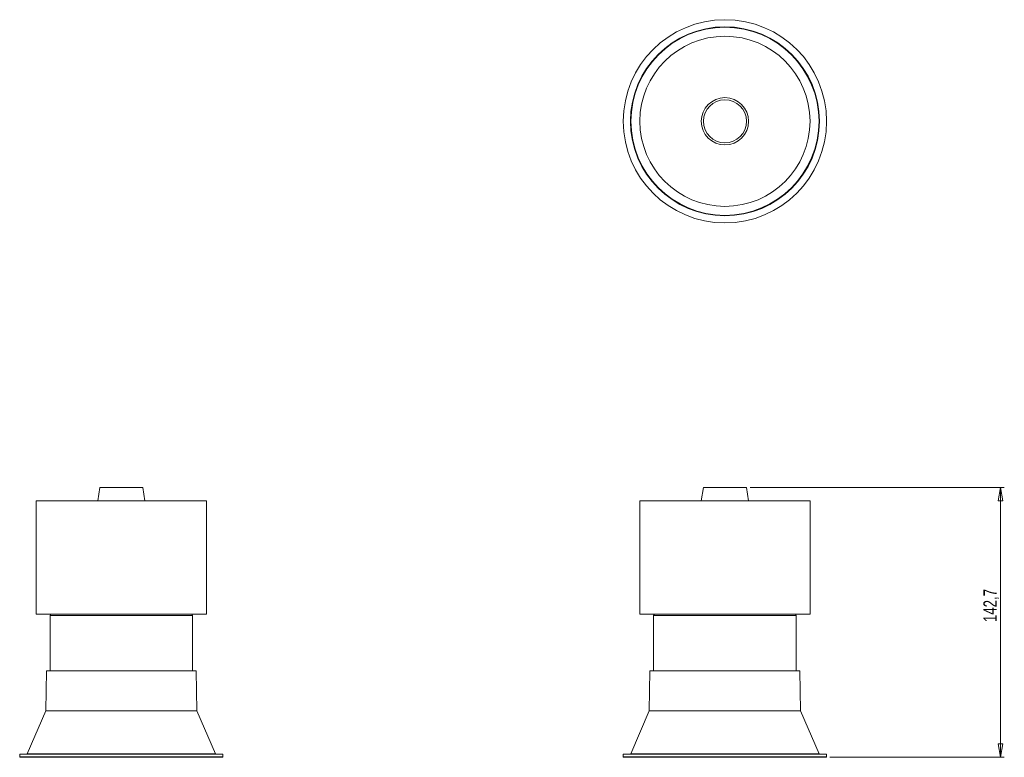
# Model space of a CAD drawing. Header units: millimetres. Extents: x 60 to 320, y 56 to 251.
import ezdxf

# ---------------------------------------------------------------- set-up
doc = ezdxf.new("R2010")
doc.units = ezdxf.units.MM
doc.styles.add('SLDTEXTSTYLE0', font='TXT', dxfattribs={"width": 0.75})
doc.dimstyles.new('SLDDIMSTYLE0', dxfattribs={"dimtxt": 3.5, "dimasz": 3.556, "dimexe": 0, "dimexo": 0.0625, "dimgap": 0.875, "dimtad": 1, "dimdec": 1, "dimlfac": 2, "dimrnd": 1e-09, "dimzin": 12, "dimdsep": 46, "dimtxsty": 'SLDTEXTSTYLE0', "dimblk1": 'CLOSED', "dimblk2": 'CLOSED', "dimsah": 1, "dimcen": 0.09, "dimadec": 0, "dimazin": 3, "dimtfac": 1, "dimtdec": 1, "dimtofl": 0, "dimtmove": 0, "dimatfit": 3, "dimldrblk": 'CLOSED', "dimfxl": 0, "dimfrac": 2, "dimtolj": 1, "dimtzin": 12, "dimarcsym": 0})

# ---------------------------------------------------------------- blocks, each defined once
blk = doc.blocks.new('_CLOSED')
at = {"color": 0, "linetype": 'ByBlock', "lineweight": -2}
for p, q in [((-1, 0.166667), (0, 0)), ((-1, 0.166667), (-1, -0.166667)), ((0, 0), (-1, -0.166667)), ((0, 0), (-1, 0))]:
    blk.add_line(p, q, dxfattribs=at)
blk = doc.blocks.new('_D')
at = {"color": 7, "linetype": 'Continuous', "lineweight": 0}
for p, q in [((252.94, 127.25), (320.12, 127.25)), ((319.12, 127.25), (319.12, 55.9)), ((273.99, 55.9), (320.12, 55.9))]:
    blk.add_line(p, q, dxfattribs=at)
at = {"color": 7, "linetype": 'Continuous', "lineweight": 0, "xscale": 3.556, "yscale": 3.556}
for p, rotation in [((319.12, 127.25), 90.0000000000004), ((319.12, 55.9), 270.0000000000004)]:
    blk.add_blockref('_CLOSED', p, dxfattribs=dict(at, rotation=rotation))
at = {"color": 7, "linetype": 'Continuous', "lineweight": 0, "insert": (314.6, 91.65), "char_height": 3.5, "attachment_point": 1, "rotation": 90, "style": 'SLDTEXTSTYLE0'}
blk.add_mtext('142,7', dxfattribs=at)

msp = doc.modelspace()

# ---------------------------------------------------------------- linework, layer by layer
at = {"color": 7, "linetype": 'Continuous', "lineweight": 15}
for p, q in [((80.933, 127.248), (80.379, 123.748)), ((80.933, 127.248), (92.294, 127.248)), ((92.294, 127.248), (92.325, 127.248)), ((92.879, 123.748), (92.325, 127.248)), ((240.545, 127.248), (239.99, 123.748)), ((240.545, 127.248), (245.653, 127.248)), ((245.653, 127.248), (251.936, 127.248)), ((252.49, 123.748), (251.936, 127.248)), ((64.129, 123.748), (64.129, 93.748)), ((64.129, 123.748), (109.009, 123.748)), ((109.009, 123.748), (109.129, 123.748)), ((109.129, 93.748), (109.129, 123.748)), ((223.74, 123.748), (223.74, 93.748)), ((223.74, 123.748), (243.922, 123.748)), ((243.922, 123.748), (268.74, 123.748)), ((268.74, 93.748), (268.74, 123.748)), ((64.129, 93.748), (109.009, 93.748)), ((109.009, 93.748), (109.129, 93.748)), ((223.74, 93.748), (243.922, 93.748)), ((243.922, 93.748), (268.74, 93.748)), ((67.779, 93.398), (67.779, 78.748)), ((105.479, 78.748), (105.479, 93.398)), ((227.39, 93.398), (227.39, 78.748)), ((265.09, 78.748), (265.09, 93.398)), ((66.813, 78.748), (66.629, 68.203)), ((66.813, 78.748), (106.445, 78.748)), ((106.629, 68.203), (106.445, 78.748)), ((226.424, 78.748), (226.24, 68.203)), ((226.424, 78.748), (266.056, 78.748)), ((266.24, 68.203), (266.056, 78.748)), ((66.629, 68.203), (61.752, 56.824)), ((106.629, 68.203), (66.629, 68.203)), ((111.506, 56.824), (106.629, 68.203)), ((226.24, 68.203), (221.363, 56.824)), ((266.24, 68.203), (226.24, 68.203)), ((271.117, 56.824), (266.24, 68.203)), ((59.754, 56.748), (59.754, 56.023)), ((59.754, 56.748), (113.504, 56.748)), ((113.379, 55.898), (59.879, 55.898)), ((113.504, 56.023), (113.504, 56.748)), ((219.365, 56.748), (219.365, 56.023)), ((219.365, 56.748), (246.24, 56.748)), ((272.99, 55.898), (219.49, 55.898)), ((246.24, 56.748), (273.115, 56.748)), ((273.115, 56.023), (273.115, 56.748))]:
    msp.add_line(p, q, dxfattribs=at)
at = {"color": 8, "linetype": 'Continuous', "lineweight": 15}
for p, q in [((105.479, 93.398), (67.779, 93.398)), ((246.338, 93.398), (227.39, 93.398)), ((265.09, 93.398), (246.338, 93.398)), ((59.754, 56.023), (113.504, 56.023)), ((61.752, 56.824), (111.506, 56.824)), ((219.365, 56.023), (273.115, 56.023)), ((221.363, 56.824), (246.24, 56.824)), ((246.24, 56.824), (271.117, 56.824))]:
    msp.add_line(p, q, dxfattribs=at)
at = {"color": 7, "linetype": 'Continuous', "lineweight": 15}
for radius in [26.875, 24.992, 24.877, 22.5, 6.25, 5.696]:
    msp.add_circle((246.24, 224.123), radius, dxfattribs=at)
for centre, radius, start, end in [((68.129, 93.398), 0.35, 90, 180), ((105.129, 93.398), 0.35, 0, 90), ((227.74, 93.398), 0.35, 90, 180), ((264.74, 93.398), 0.35, 0, 90), ((59.879, 56.023), 0.125, 180, 270), ((61.637, 56.873), 0.125, 270, 336.80141), ((111.621, 56.873), 0.125, 203.19859, 270), ((113.379, 56.023), 0.125, 270, 0), ((219.49, 56.023), 0.125, 180, 270), ((221.249, 56.873), 0.125, 270, 336.80141), ((271.232, 56.873), 0.125, 203.19859, 270), ((272.99, 56.023), 0.125, 270, 0)]:
    msp.add_arc(centre, radius, start, end, dxfattribs=at)

# ---------------------------------------------------------------- dimensions: what is measured, and where the dimension line sits
at = {"color": 7, "linetype": 'Continuous', "lineweight": 0}
dim = msp.add_linear_dim(base=(319.115, 55.898), p1=(251.936, 127.248), p2=(272.99, 55.898), angle=90, dimstyle='SLDDIMSTYLE0', dxfattribs=at)
dim.commit()
dim.dimension.update_dxf_attribs({"geometry": '_D', "text_midpoint": (319.115, 97.474), "dimtype": 160})

doc.saveas('drawing.dxf')
